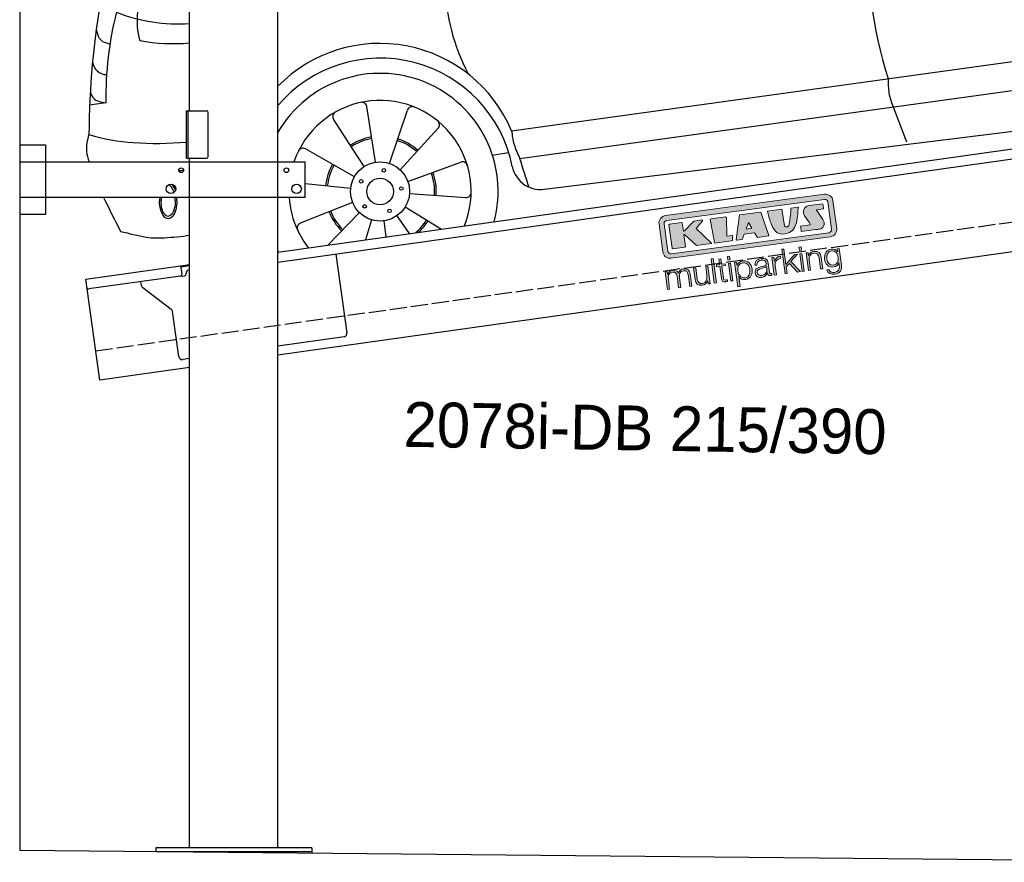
# Model space of a CAD drawing. Extents: x 199 to 6000, y -475 to 5750.
# Tile 1 of 3: x 199 to 3099, y -336 to 2144. Entities that reach past the tile are written whole.
import ezdxf

# ---------------------------------------------------------------- set-up
doc = ezdxf.new("R2010")
doc.units = 0
doc.header["$LTSCALE"] = 10
doc.header["$MEASUREMENT"] = 0
doc.linetypes.add('GEN3', pattern=[6.25, 5, -1.25])
doc.layers.get('0').update_dxf_attribs({"linetype": 'CONTINUOUS'})
for name, color, linetype in [('3', 6, 'GEN3'), ('CAR', 1, 'CONTINUOUS'), ('SICHTBARE_KANTEN_DIN_', 7, 'CONTINUOUS')]:
    doc.layers.add(name, color=color, linetype=linetype)
doc.layers.add('AM_0', color=7, linetype='CONTINUOUS', lineweight=30)
doc.layers.add('Logo', color=7, linetype='CONTINUOUS', lineweight=25)

# ---------------------------------------------------------------- blocks, each defined once
blk = doc.blocks.new('KLAUS')
at = {"layer": 'Logo'}
h = blk.add_hatch(color=8, dxfattribs=at)
h.dxf.hatch_style = 2
edge = h.paths.add_edge_path()
edge.add_spline(control_points=[(3.6, 29.09), (2.88, 29.09), (2.3, 28.51), (2.3, 27.8), (2.3, 27.8), (2.3, 16.11), (2.3, 16.11), (2.3, 15.39), (2.88, 14.81), (3.6, 14.81), (3.6, 14.81), (71.16, 14.81), (71.16, 14.81), (71.88, 14.81), (72.46, 15.39), (72.46, 16.11), (72.46, 16.11), (72.46, 27.8), (72.46, 27.8), (72.46, 28.51), (71.88, 29.09), (71.16, 29.09), (71.16, 29.09), (3.6, 29.09), (3.6, 29.09), (3.6, 29.09), (3.6, 29.09), (3.6, 29.09)], knot_values=[0, 0, 0, 0, 1, 1, 1, 2, 2, 2, 3, 3, 3, 4, 4, 4, 5, 5, 5, 6, 6, 6, 7, 7, 7, 8, 8, 8, 9, 9, 9, 9], degree=3, periodic=0)
edge = h.paths.add_edge_path()
edge.add_spline(control_points=[(3.35, 31.23), (3.35, 31.23), (71.47, 31.23), (71.47, 31.23), (73.26, 31.23), (74.71, 29.77), (74.71, 27.99), (74.71, 27.99), (74.71, 16.17), (74.71, 16.17), (74.71, 14.38), (73.26, 12.93), (71.47, 12.93), (71.47, 12.93), (3.35, 12.93), (3.35, 12.93), (1.56, 12.93), (0.11, 14.38), (0.11, 16.17), (0.11, 16.17), (0.11, 27.99), (0.11, 27.99), (0.11, 29.77), (1.56, 31.23), (3.35, 31.23), (3.35, 31.23), (3.35, 31.23), (3.35, 31.23)], knot_values=[0, 0, 0, 0, 1, 1, 1, 2, 2, 2, 3, 3, 3, 4, 4, 4, 5, 5, 5, 6, 6, 6, 7, 7, 7, 8, 8, 8, 9, 9, 9, 9], degree=3, periodic=0)
h = blk.add_hatch(color=8, dxfattribs=at)
h.dxf.hatch_style = 2
edge = h.paths.add_edge_path()
edge.add_spline(control_points=[(4.5, 27.33), (4.5, 27.33), (9.7, 27.33), (9.7, 27.33), (9.84, 27.33), (9.96, 27.22), (9.96, 27.08), (9.96, 27.08), (9.96, 23.69), (9.96, 23.69), (9.96, 23.69), (9.94, 23.64), (10.04, 23.59), (10.14, 23.53), (10.2, 23.57), (10.2, 23.57), (10.2, 23.57), (10.51, 23.75), (10.51, 23.75), (10.51, 23.75), (14.94, 27.33), (14.94, 27.33), (14.94, 27.33), (18.41, 27.33), (18.41, 27.33), (18.41, 27.33), (18.49, 27.33), (18.56, 27.2), (18.65, 27.04), (18.53, 26.91), (18.53, 26.91), (18.53, 26.91), (15.49, 24.11), (15.49, 24.11), (15.49, 24.11), (21.14, 17.06), (21.14, 17.06), (21.14, 17.06), (21.13, 16.91), (21.13, 16.91), (21.08, 16.84), (20.99, 16.82), (20.99, 16.82), (20.99, 16.82), (14.7, 16.82), (14.7, 16.82), (14.7, 16.82), (10.26, 22.17), (10.26, 22.17), (10.26, 22.17), (10.19, 22.24), (10.08, 22.21), (9.97, 22.18), (9.96, 22.11), (9.96, 22.11), (9.96, 22.11), (9.96, 17.08), (9.96, 17.08), (9.96, 16.94), (9.84, 16.82), (9.7, 16.82), (9.7, 16.82), (4.5, 16.82), (4.5, 16.82), (4.36, 16.82), (4.25, 16.94), (4.25, 17.08), (4.25, 17.08), (4.25, 27.08), (4.25, 27.08), (4.25, 27.22), (4.36, 27.33), (4.5, 27.33), (4.5, 27.33), (4.5, 27.33), (4.5, 27.33)], knot_values=[0, 0, 0, 0, 1, 1, 1, 2, 2, 2, 3, 3, 3, 4, 4, 4, 5, 5, 5, 6, 6, 6, 7, 7, 7, 8, 8, 8, 9, 9, 9, 10, 10, 10, 11, 11, 11, 12, 12, 12, 13, 13, 13, 14, 14, 14, 15, 15, 15, 16, 16, 16, 17, 17, 17, 18, 18, 18, 19, 19, 19, 20, 20, 20, 21, 21, 21, 22, 22, 22, 23, 23, 23, 24, 24, 24, 25, 25, 25, 25], degree=3, periodic=0)
h = blk.add_hatch(color=8, dxfattribs=at)
h.dxf.hatch_style = 2
h.paths.add_polyline_path([(22.42, 17.06), (21.97, 27.15), (22.24, 27.33), (28.55, 27.33), (28.86, 26.97), (28.01, 19.08), (30.26, 19.07), (30.44, 18.95), (30.08, 16.95), (29.49, 16.82), (22.6, 16.82)])
h = blk.add_hatch(color=8, dxfattribs=at)
h.paths.add_polyline_path([(36.52, 21.01), (38.93, 21.01), (37.87, 23.57)])
h.paths.add_polyline_path([(34.52, 27.33), (43.65, 27.33), (45.76, 16.94), (45.57, 16.82), (40.83, 16.82), (39.89, 18.95), (35.42, 18.95), (34.27, 16.82), (31.78, 16.82), (31.66, 17)])
h = blk.add_hatch(color=8, dxfattribs=at)
h.dxf.hatch_style = 2
edge = h.paths.add_edge_path()
edge.add_spline(control_points=[(52.69, 27.32), (52.69, 27.32), (52.88, 20.14), (52.88, 20.14), (53.01, 19.89), (53.2, 19.77), (53.43, 19.71), (53.91, 19.59), (54.43, 19.57), (54.64, 20.03), (55.23, 21.34), (56.27, 25.45), (56.6, 27.33), (56.6, 27.33), (59.77, 27.33), (59.77, 27.33), (58.77, 23.9), (58.56, 16.82), (52.63, 16.76), (48.72, 16.72), (48.01, 19.35), (47.27, 22.24), (46.89, 23.68), (46.54, 27.33), (46.54, 27.33), (46.54, 27.33), (52.69, 27.32), (52.69, 27.32), (52.69, 27.32), (52.69, 27.32), (52.69, 27.32)], knot_values=[0, 0, 0, 0, 1, 1, 1, 2, 2, 2, 3, 3, 3, 4, 4, 4, 5, 5, 5, 6, 6, 6, 7, 7, 7, 8, 8, 8, 9, 9, 9, 10, 10, 10, 10], degree=3, periodic=0)
h = blk.add_hatch(color=8, dxfattribs=at)
h.dxf.hatch_style = 2
edge = h.paths.add_edge_path()
edge.add_spline(control_points=[(64.46, 27.33), (64.46, 27.33), (70.31, 27.33), (70.31, 27.33), (70.31, 26.52), (70.31, 26.02), (70.31, 25.12), (70.31, 25.12), (67.3, 25.12), (67.3, 25.12), (67.24, 25.04), (67.25, 25.11), (67.25, 24.91), (67.25, 24.88), (69.73, 20.38), (69.73, 19.57), (69.73, 16.4), (67.22, 16.81), (65.9, 16.82), (65.9, 16.82), (59.59, 16.82), (59.59, 16.82), (59.59, 17.76), (59.59, 18.23), (59.59, 19.14), (59.59, 19.14), (63.75, 19.14), (63.75, 19.14), (63.82, 19.22), (63.81, 19.11), (63.81, 19.31), (63.81, 20.32), (61.58, 23.06), (61.58, 24.63), (61.58, 26.33), (62.83, 27.34), (64.46, 27.33), (64.46, 27.33), (64.46, 27.33), (64.46, 27.33)], knot_values=[0, 0, 0, 0, 1, 1, 1, 2, 2, 2, 3, 3, 3, 4, 4, 4, 5, 5, 5, 6, 6, 6, 7, 7, 7, 8, 8, 8, 9, 9, 9, 10, 10, 10, 11, 11, 11, 12, 12, 12, 13, 13, 13, 13], degree=3, periodic=0)
h = blk.add_hatch(color=30, dxfattribs=at)
h.dxf.hatch_style = 2
h.paths.add_polyline_path([(20.07, 0), (20.99, 0), (20.99, 10.45), (20.07, 10.45)])
h = blk.add_hatch(color=30, dxfattribs=at)
h.dxf.hatch_style = 2
edge = h.paths.add_edge_path()
edge.add_spline(control_points=[(24.22, 9.82), (24.22, 9.82), (23.3, 9.82), (23.3, 9.82), (23.3, 9.82), (23.3, 7.55), (23.3, 7.55), (23.3, 7.55), (21.98, 7.55), (21.98, 7.55), (21.98, 7.55), (21.98, 6.78), (21.98, 6.78), (21.98, 6.78), (23.3, 6.78), (23.3, 6.78), (23.3, 6.78), (23.3, 1.61), (23.3, 1.61), (23.28, 0.32), (23.71, -0.09), (24.94, -0.09), (25.22, -0.09), (25.48, -0.06), (25.76, -0.06), (25.76, -0.06), (25.76, 0.73), (25.76, 0.73), (25.5, 0.7), (25.23, 0.69), (24.97, 0.69), (24.31, 0.73), (24.22, 1.08), (24.22, 1.68), (24.22, 1.68), (24.22, 6.78), (24.22, 6.78), (24.22, 6.78), (25.76, 6.78), (25.76, 6.78), (25.76, 6.78), (25.76, 7.55), (25.76, 7.55), (25.76, 7.55), (24.22, 7.55), (24.22, 7.55), (24.22, 7.55), (24.22, 9.82), (24.22, 9.82), (24.22, 9.82), (24.22, 9.82), (24.22, 9.82)], knot_values=[0, 0, 0, 0, 1, 1, 1, 2, 2, 2, 3, 3, 3, 4, 4, 4, 5, 5, 5, 6, 6, 6, 7, 7, 7, 8, 8, 8, 9, 9, 9, 10, 10, 10, 11, 11, 11, 12, 12, 12, 13, 13, 13, 14, 14, 14, 15, 15, 15, 16, 16, 16, 17, 17, 17, 17], degree=3, periodic=0)
h = blk.add_hatch(color=30, dxfattribs=at)
h.paths.add_polyline_path([(27.1, 0), (28.03, 0), (28.03, 7.55), (27.1, 7.55)])
h.paths.add_polyline_path([(27.1, 8.98), (28.03, 8.98), (28.03, 10.45), (27.1, 10.45)])
h = blk.add_hatch(color=30, dxfattribs=at)
h.dxf.hatch_style = 2
h.paths.add_polyline_path([(50.4, 0), (51.32, 0), (51.32, 2.87), (52.82, 4.11), (55.8, 0), (56.96, 0), (53.52, 4.76), (56.74, 7.55), (55.51, 7.55), (51.32, 3.89), (51.32, 10.45), (50.4, 10.45)])
h = blk.add_hatch(color=30, dxfattribs=at)
h.paths.add_polyline_path([(57.74, 0), (58.66, 0), (58.66, 7.55), (57.74, 7.55)])
h.paths.add_polyline_path([(57.74, 8.98), (58.66, 8.98), (58.66, 10.45), (57.74, 10.45)])
h = blk.add_hatch(color=30, dxfattribs=at)
h.dxf.hatch_style = 2
edge = h.paths.add_edge_path()
edge.add_spline(control_points=[(0, 0), (0, 0), (0.92, 0), (0.92, 0), (0.92, 0), (0.92, 4.22), (0.92, 4.22), (0.94, 5.8), (1.58, 7), (3.18, 7), (4.35, 7), (4.77, 6.15), (4.76, 5.12), (4.76, 5.12), (4.76, 0), (4.76, 0), (4.76, 0), (5.68, 0), (5.68, 0), (5.68, 0), (5.68, 4.27), (5.68, 4.27), (5.68, 5.68), (6.14, 7), (7.73, 7), (9.05, 7), (9.52, 6.32), (9.52, 5.08), (9.52, 5.08), (9.52, 0), (9.52, 0), (9.52, 0), (10.44, 0), (10.44, 0), (10.44, 0), (10.44, 5.12), (10.44, 5.12), (10.44, 6.91), (9.59, 7.77), (7.94, 7.77), (6.94, 7.77), (5.99, 7.29), (5.54, 6.3), (5.26, 7.29), (4.36, 7.77), (3.37, 7.77), (2.17, 7.77), (1.38, 7.19), (0.89, 6.28), (0.89, 6.28), (0.85, 6.28), (0.85, 6.28), (0.85, 6.28), (0.85, 7.55), (0.85, 7.55), (0.85, 7.55), (0, 7.55), (0, 7.55), (0, 7.55), (0, 0), (0, 0), (0, 0), (0, 0), (0, 0)], knot_values=[0, 0, 0, 0, 1, 1, 1, 2, 2, 2, 3, 3, 3, 4, 4, 4, 5, 5, 5, 6, 6, 6, 7, 7, 7, 8, 8, 8, 9, 9, 9, 10, 10, 10, 11, 11, 11, 12, 12, 12, 13, 13, 13, 14, 14, 14, 15, 15, 15, 16, 16, 16, 17, 17, 17, 18, 18, 18, 19, 19, 19, 20, 20, 20, 21, 21, 21, 21], degree=3, periodic=0)
h = blk.add_hatch(color=30, dxfattribs=at)
h.dxf.hatch_style = 2
edge = h.paths.add_edge_path()
edge.add_spline(control_points=[(18.31, 7.55), (18.31, 7.55), (17.39, 7.55), (17.39, 7.55), (17.39, 7.55), (17.39, 3.59), (17.39, 3.59), (17.39, 2.05), (16.7, 0.56), (15.12, 0.56), (13.66, 0.56), (13.15, 1.27), (13.1, 2.64), (13.1, 2.64), (13.1, 7.55), (13.1, 7.55), (13.1, 7.55), (12.18, 7.55), (12.18, 7.55), (12.18, 7.55), (12.18, 2.65), (12.18, 2.65), (12.18, 0.89), (12.93, -0.22), (14.83, -0.22), (15.96, -0.22), (16.95, 0.35), (17.44, 1.36), (17.44, 1.36), (17.47, 1.36), (17.47, 1.36), (17.47, 1.36), (17.47, 0), (17.47, 0), (17.47, 0), (18.31, 0), (18.31, 0), (18.31, 0), (18.31, 7.55), (18.31, 7.55), (18.31, 7.55), (18.31, 7.55), (18.31, 7.55)], knot_values=[0, 0, 0, 0, 1, 1, 1, 2, 2, 2, 3, 3, 3, 4, 4, 4, 5, 5, 5, 6, 6, 6, 7, 7, 7, 8, 8, 8, 9, 9, 9, 10, 10, 10, 11, 11, 11, 12, 12, 12, 13, 13, 13, 14, 14, 14, 14], degree=3, periodic=0)
h = blk.add_hatch(color=30, dxfattribs=at)
edge = h.paths.add_edge_path()
edge.add_spline(control_points=[(35.84, 3.78), (35.84, 2.21), (35.12, 0.56), (33.37, 0.56), (31.4, 0.56), (30.72, 2.21), (30.72, 3.78), (30.72, 5.49), (31.33, 7), (33.37, 7), (35.12, 7), (35.84, 5.34), (35.84, 3.78), (35.84, 3.78), (35.84, 3.78), (35.84, 3.78)], knot_values=[0, 0, 0, 0, 1, 1, 1, 2, 2, 2, 3, 3, 3, 4, 4, 4, 5, 5, 5, 5], degree=3, periodic=0)
edge = h.paths.add_edge_path()
edge.add_spline(control_points=[(29.79, -2.8), (29.79, -2.8), (30.72, -2.8), (30.72, -2.8), (30.72, -2.8), (30.72, 1.43), (30.72, 1.43), (30.72, 1.43), (30.74, 1.43), (30.74, 1.43), (31.14, 0.35), (32.24, -0.22), (33.37, -0.22), (35.66, -0.22), (36.76, 1.64), (36.76, 3.78), (36.76, 5.91), (35.66, 7.77), (33.37, 7.77), (32.15, 7.77), (31.1, 7.14), (30.67, 6.12), (30.67, 6.12), (30.64, 6.12), (30.64, 6.12), (30.64, 6.12), (30.64, 7.55), (30.64, 7.55), (30.64, 7.55), (29.79, 7.55), (29.79, 7.55), (29.79, 7.55), (29.79, -2.8), (29.79, -2.8), (29.79, -2.8), (29.79, -2.8), (29.79, -2.8)], knot_values=[0, 0, 0, 0, 1, 1, 1, 2, 2, 2, 3, 3, 3, 4, 4, 4, 5, 5, 5, 6, 6, 6, 7, 7, 7, 8, 8, 8, 9, 9, 9, 10, 10, 10, 11, 11, 11, 12, 12, 12, 12], degree=3, periodic=0)
h = blk.add_hatch(color=30, dxfattribs=at)
edge = h.paths.add_edge_path()
edge.add_spline(control_points=[(43.03, 2.93), (43.04, 1.45), (41.8, 0.56), (40.39, 0.56), (39.53, 0.56), (38.71, 1.13), (38.71, 2.05), (38.71, 3.53), (40.66, 3.51), (42.22, 3.79), (42.47, 3.84), (42.88, 3.91), (43, 4.13), (43, 4.13), (43.03, 4.13), (43.03, 4.13), (43.03, 4.13), (43.03, 2.93), (43.03, 2.93), (43.03, 2.93), (43.03, 2.93), (43.03, 2.93)], knot_values=[0, 0, 0, 0, 1, 1, 1, 2, 2, 2, 3, 3, 3, 4, 4, 4, 5, 5, 5, 6, 6, 6, 7, 7, 7, 7], degree=3, periodic=0)
edge = h.paths.add_edge_path()
edge.add_spline(control_points=[(39.03, 5.24), (39.06, 6.47), (39.91, 7), (41.05, 7), (42.14, 7), (43.03, 6.69), (43.03, 5.45), (43.03, 4.61), (42.6, 4.51), (41.84, 4.42), (39.85, 4.19), (37.79, 4.11), (37.79, 1.99), (37.79, 0.47), (38.93, -0.22), (40.32, -0.22), (41.77, -0.22), (42.43, 0.34), (43.07, 1.32), (43.07, 1.32), (43.1, 1.32), (43.1, 1.32), (43.1, 0.53), (43.25, 0), (44.19, 0), (44.43, 0), (44.58, 0.01), (44.79, 0.06), (44.79, 0.06), (44.79, 0.83), (44.79, 0.83), (44.71, 0.81), (44.6, 0.78), (44.49, 0.78), (44.13, 0.78), (43.95, 0.98), (43.95, 1.33), (43.95, 1.33), (43.95, 5.34), (43.95, 5.34), (43.95, 7.36), (42.5, 7.77), (41.17, 7.77), (39.44, 7.77), (38.2, 7.01), (38.11, 5.24), (38.11, 5.24), (39.03, 5.24), (39.03, 5.24), (39.03, 5.24), (39.03, 5.24), (39.03, 5.24)], knot_values=[0, 0, 0, 0, 1, 1, 1, 2, 2, 2, 3, 3, 3, 4, 4, 4, 5, 5, 5, 6, 6, 6, 7, 7, 7, 8, 8, 8, 9, 9, 9, 10, 10, 10, 11, 11, 11, 12, 12, 12, 13, 13, 13, 14, 14, 14, 15, 15, 15, 16, 16, 16, 17, 17, 17, 17], degree=3, periodic=0)
h = blk.add_hatch(color=30, dxfattribs=at)
h.dxf.hatch_style = 2
edge = h.paths.add_edge_path()
edge.add_spline(control_points=[(45.79, 0), (45.79, 0), (46.71, 0), (46.71, 0), (46.71, 0), (46.71, 4.03), (46.71, 4.03), (46.71, 5.59), (47.85, 6.82), (49.52, 6.73), (49.52, 6.73), (49.52, 7.66), (49.52, 7.66), (48.16, 7.72), (47.14, 7), (46.67, 5.78), (46.67, 5.78), (46.64, 5.78), (46.64, 5.78), (46.64, 5.78), (46.64, 7.55), (46.64, 7.55), (46.64, 7.55), (45.79, 7.55), (45.79, 7.55), (45.79, 7.55), (45.79, 0), (45.79, 0), (45.79, 0), (45.79, 0), (45.79, 0)], knot_values=[0, 0, 0, 0, 1, 1, 1, 2, 2, 2, 3, 3, 3, 4, 4, 4, 5, 5, 5, 6, 6, 6, 7, 7, 7, 8, 8, 8, 9, 9, 9, 10, 10, 10, 10], degree=3, periodic=0)
h = blk.add_hatch(color=30, dxfattribs=at)
h.dxf.hatch_style = 2
edge = h.paths.add_edge_path()
edge.add_spline(control_points=[(60.41, 0), (60.41, 0), (61.33, 0), (61.33, 0), (61.33, 0), (61.33, 4.41), (61.33, 4.41), (61.36, 5.89), (62.24, 7), (63.7, 7), (65.2, 7), (65.62, 6.02), (65.62, 4.71), (65.62, 4.71), (65.62, 0), (65.62, 0), (65.62, 0), (66.54, 0), (66.54, 0), (66.54, 0), (66.54, 4.86), (66.54, 4.86), (66.54, 6.66), (65.9, 7.77), (63.78, 7.77), (62.71, 7.77), (61.7, 7.16), (61.36, 6.25), (61.36, 6.25), (61.33, 6.25), (61.33, 6.25), (61.33, 6.25), (61.33, 7.55), (61.33, 7.55), (61.33, 7.55), (60.41, 7.55), (60.41, 7.55), (60.41, 7.55), (60.41, 0), (60.41, 0), (60.41, 0), (60.41, 0), (60.41, 0)], knot_values=[0, 0, 0, 0, 1, 1, 1, 2, 2, 2, 3, 3, 3, 4, 4, 4, 5, 5, 5, 6, 6, 6, 7, 7, 7, 8, 8, 8, 9, 9, 9, 10, 10, 10, 11, 11, 11, 12, 12, 12, 13, 13, 13, 14, 14, 14, 14], degree=3, periodic=0)
h = blk.add_hatch(color=30, dxfattribs=at)
edge = h.paths.add_edge_path()
edge.add_spline(control_points=[(71.32, 0.86), (69.62, 0.86), (68.83, 2.34), (68.83, 3.86), (68.83, 5.43), (69.56, 7), (71.32, 7), (73.06, 7), (73.75, 5.34), (73.75, 3.86), (73.75, 2.33), (72.91, 0.86), (71.32, 0.86), (71.32, 0.86), (71.32, 0.86), (71.32, 0.86)], knot_values=[0, 0, 0, 0, 1, 1, 1, 2, 2, 2, 3, 3, 3, 4, 4, 4, 5, 5, 5, 5], degree=3, periodic=0)
edge = h.paths.add_edge_path()
edge.add_spline(control_points=[(74.67, 7.55), (74.67, 7.55), (73.75, 7.55), (73.75, 7.55), (73.75, 7.55), (73.75, 6.25), (73.75, 6.25), (73.75, 6.25), (73.72, 6.25), (73.72, 6.25), (73.35, 7.09), (72.41, 7.77), (71.32, 7.77), (69.13, 7.77), (67.9, 6.05), (67.9, 3.97), (67.9, 1.82), (68.9, 0.09), (71.32, 0.09), (72.4, 0.09), (73.29, 0.72), (73.72, 1.64), (73.72, 1.64), (73.75, 1.64), (73.75, 1.64), (73.75, 1.64), (73.75, 0.61), (73.75, 0.61), (73.75, -1.23), (73.01, -2.24), (71.32, -2.24), (70.29, -2.24), (69.31, -1.85), (69.1, -0.73), (69.1, -0.73), (68.18, -0.73), (68.18, -0.73), (68.31, -2.34), (69.81, -3.02), (71.32, -3.02), (73.79, -3.02), (74.65, -1.64), (74.67, 0.61), (74.67, 0.61), (74.67, 7.55), (74.67, 7.55), (74.67, 7.55), (74.67, 7.55), (74.67, 7.55)], knot_values=[0, 0, 0, 0, 1, 1, 1, 2, 2, 2, 3, 3, 3, 4, 4, 4, 5, 5, 5, 6, 6, 6, 7, 7, 7, 8, 8, 8, 9, 9, 9, 10, 10, 10, 11, 11, 11, 12, 12, 12, 13, 13, 13, 14, 14, 14, 15, 15, 15, 16, 16, 16, 16], degree=3, periodic=0)
at = {"layer": 'Logo', "lineweight": 0}
for points in [[(22.42, 17.06), (21.97, 27.15), (22.24, 27.33), (28.55, 27.33), (28.86, 26.97), (28.01, 19.08), (30.26, 19.07), (30.44, 18.95), (30.08, 16.95), (29.49, 16.82), (22.6, 16.82), (22.42, 17.06), (22.42, 17.06)], [(34.52, 27.33), (43.65, 27.33), (45.76, 16.94), (45.57, 16.82), (40.83, 16.82), (39.89, 18.95), (35.42, 18.95), (34.27, 16.82), (31.78, 16.82), (31.66, 17), (34.52, 27.33), (34.52, 27.33)], [(36.52, 21.01), (38.93, 21.01), (37.87, 23.57), (36.52, 21.01), (36.52, 21.01)], [(20.07, 0), (20.99, 0), (20.99, 10.45), (20.07, 10.45), (20.07, 0), (20.07, 0)], [(27.1, 8.98), (28.03, 8.98), (28.03, 10.45), (27.1, 10.45), (27.1, 8.98), (27.1, 8.98)], [(50.4, 0), (51.32, 0), (51.32, 2.87), (52.82, 4.11), (55.8, 0), (56.96, 0), (53.52, 4.76), (56.74, 7.55), (55.51, 7.55), (51.32, 3.89), (51.32, 10.45), (50.4, 10.45), (50.4, 0), (50.4, 0)], [(57.74, 8.98), (58.66, 8.98), (58.66, 10.45), (57.74, 10.45), (57.74, 8.98), (57.74, 8.98)], [(27.1, 0), (28.03, 0), (28.03, 7.55), (27.1, 7.55), (27.1, 0), (27.1, 0)], [(57.74, 0), (58.66, 0), (58.66, 7.55), (57.74, 7.55), (57.74, 0), (57.74, 0)]]:
    blk.add_lwpolyline(points, dxfattribs=at)
for points, knots in [([(3.35, 31.23), (3.35, 31.23), (71.47, 31.23), (71.47, 31.23), (73.26, 31.23), (74.71, 29.77), (74.71, 27.99), (74.71, 27.99), (74.71, 16.17), (74.71, 16.17), (74.71, 14.38), (73.26, 12.93), (71.47, 12.93), (71.47, 12.93), (3.35, 12.93), (3.35, 12.93), (1.56, 12.93), (0.11, 14.38), (0.11, 16.17), (0.11, 16.17), (0.11, 27.99), (0.11, 27.99), (0.11, 29.77), (1.56, 31.23), (3.35, 31.23), (3.35, 31.23), (3.35, 31.23), (3.35, 31.23)], [0, 0, 0, 0, 1, 1, 1, 2, 2, 2, 3, 3, 3, 4, 4, 4, 5, 5, 5, 6, 6, 6, 7, 7, 7, 8, 8, 8, 9, 9, 9, 9]), ([(3.6, 29.09), (2.88, 29.09), (2.3, 28.51), (2.3, 27.8), (2.3, 27.8), (2.3, 16.11), (2.3, 16.11), (2.3, 15.39), (2.88, 14.81), (3.6, 14.81), (3.6, 14.81), (71.16, 14.81), (71.16, 14.81), (71.88, 14.81), (72.46, 15.39), (72.46, 16.11), (72.46, 16.11), (72.46, 27.8), (72.46, 27.8), (72.46, 28.51), (71.88, 29.09), (71.16, 29.09), (71.16, 29.09), (3.6, 29.09), (3.6, 29.09), (3.6, 29.09), (3.6, 29.09), (3.6, 29.09)], [0, 0, 0, 0, 1, 1, 1, 2, 2, 2, 3, 3, 3, 4, 4, 4, 5, 5, 5, 6, 6, 6, 7, 7, 7, 8, 8, 8, 9, 9, 9, 9]), ([(4.5, 27.33), (4.5, 27.33), (9.7, 27.33), (9.7, 27.33), (9.84, 27.33), (9.96, 27.22), (9.96, 27.08), (9.96, 27.08), (9.96, 23.69), (9.96, 23.69), (9.96, 23.69), (9.94, 23.64), (10.04, 23.59), (10.14, 23.53), (10.2, 23.57), (10.2, 23.57), (10.2, 23.57), (10.51, 23.75), (10.51, 23.75), (10.51, 23.75), (14.94, 27.33), (14.94, 27.33), (14.94, 27.33), (18.41, 27.33), (18.41, 27.33), (18.41, 27.33), (18.49, 27.33), (18.56, 27.2), (18.65, 27.04), (18.53, 26.91), (18.53, 26.91), (18.53, 26.91), (15.49, 24.11), (15.49, 24.11), (15.49, 24.11), (21.14, 17.06), (21.14, 17.06), (21.14, 17.06), (21.13, 16.91), (21.13, 16.91), (21.08, 16.84), (20.99, 16.82), (20.99, 16.82), (20.99, 16.82), (14.7, 16.82), (14.7, 16.82), (14.7, 16.82), (10.26, 22.17), (10.26, 22.17), (10.26, 22.17), (10.19, 22.24), (10.08, 22.21), (9.97, 22.18), (9.96, 22.11), (9.96, 22.11), (9.96, 22.11), (9.96, 17.08), (9.96, 17.08), (9.96, 16.94), (9.84, 16.82), (9.7, 16.82), (9.7, 16.82), (4.5, 16.82), (4.5, 16.82), (4.36, 16.82), (4.25, 16.94), (4.25, 17.08), (4.25, 17.08), (4.25, 27.08), (4.25, 27.08), (4.25, 27.22), (4.36, 27.33), (4.5, 27.33), (4.5, 27.33), (4.5, 27.33), (4.5, 27.33)], [0, 0, 0, 0, 1, 1, 1, 2, 2, 2, 3, 3, 3, 4, 4, 4, 5, 5, 5, 6, 6, 6, 7, 7, 7, 8, 8, 8, 9, 9, 9, 10, 10, 10, 11, 11, 11, 12, 12, 12, 13, 13, 13, 14, 14, 14, 15, 15, 15, 16, 16, 16, 17, 17, 17, 18, 18, 18, 19, 19, 19, 20, 20, 20, 21, 21, 21, 22, 22, 22, 23, 23, 23, 24, 24, 24, 25, 25, 25, 25]), ([(52.69, 27.32), (52.69, 27.32), (52.88, 20.14), (52.88, 20.14), (53.01, 19.89), (53.2, 19.77), (53.43, 19.71), (53.91, 19.59), (54.43, 19.57), (54.64, 20.03), (55.23, 21.34), (56.27, 25.45), (56.6, 27.33), (56.6, 27.33), (59.77, 27.33), (59.77, 27.33), (58.77, 23.9), (58.56, 16.82), (52.63, 16.76), (48.72, 16.72), (48.01, 19.35), (47.27, 22.24), (46.89, 23.68), (46.54, 27.33), (46.54, 27.33), (46.54, 27.33), (52.69, 27.32), (52.69, 27.32), (52.69, 27.32), (52.69, 27.32), (52.69, 27.32)], [0, 0, 0, 0, 1, 1, 1, 2, 2, 2, 3, 3, 3, 4, 4, 4, 5, 5, 5, 6, 6, 6, 7, 7, 7, 8, 8, 8, 9, 9, 9, 10, 10, 10, 10]), ([(64.46, 27.33), (64.46, 27.33), (70.31, 27.33), (70.31, 27.33), (70.31, 26.52), (70.31, 26.02), (70.31, 25.12), (70.31, 25.12), (67.3, 25.12), (67.3, 25.12), (67.24, 25.04), (67.25, 25.11), (67.25, 24.91), (67.25, 24.88), (69.73, 20.38), (69.73, 19.57), (69.73, 16.4), (67.22, 16.81), (65.9, 16.82), (65.9, 16.82), (59.59, 16.82), (59.59, 16.82), (59.59, 17.76), (59.59, 18.23), (59.59, 19.14), (59.59, 19.14), (63.75, 19.14), (63.75, 19.14), (63.82, 19.22), (63.81, 19.11), (63.81, 19.31), (63.81, 20.32), (61.58, 23.06), (61.58, 24.63), (61.58, 26.33), (62.83, 27.34), (64.46, 27.33), (64.46, 27.33), (64.46, 27.33), (64.46, 27.33)], [0, 0, 0, 0, 1, 1, 1, 2, 2, 2, 3, 3, 3, 4, 4, 4, 5, 5, 5, 6, 6, 6, 7, 7, 7, 8, 8, 8, 9, 9, 9, 10, 10, 10, 11, 11, 11, 12, 12, 12, 13, 13, 13, 13]), ([(24.22, 9.82), (24.22, 9.82), (23.3, 9.82), (23.3, 9.82), (23.3, 9.82), (23.3, 7.55), (23.3, 7.55), (23.3, 7.55), (21.98, 7.55), (21.98, 7.55), (21.98, 7.55), (21.98, 6.78), (21.98, 6.78), (21.98, 6.78), (23.3, 6.78), (23.3, 6.78), (23.3, 6.78), (23.3, 1.61), (23.3, 1.61), (23.28, 0.32), (23.71, -0.09), (24.94, -0.09), (25.22, -0.09), (25.48, -0.06), (25.76, -0.06), (25.76, -0.06), (25.76, 0.73), (25.76, 0.73), (25.5, 0.7), (25.23, 0.69), (24.97, 0.69), (24.31, 0.73), (24.22, 1.08), (24.22, 1.68), (24.22, 1.68), (24.22, 6.78), (24.22, 6.78), (24.22, 6.78), (25.76, 6.78), (25.76, 6.78), (25.76, 6.78), (25.76, 7.55), (25.76, 7.55), (25.76, 7.55), (24.22, 7.55), (24.22, 7.55), (24.22, 7.55), (24.22, 9.82), (24.22, 9.82), (24.22, 9.82), (24.22, 9.82), (24.22, 9.82)], [0, 0, 0, 0, 1, 1, 1, 2, 2, 2, 3, 3, 3, 4, 4, 4, 5, 5, 5, 6, 6, 6, 7, 7, 7, 8, 8, 8, 9, 9, 9, 10, 10, 10, 11, 11, 11, 12, 12, 12, 13, 13, 13, 14, 14, 14, 15, 15, 15, 16, 16, 16, 17, 17, 17, 17]), ([(0, 0), (0, 0), (0.92, 0), (0.92, 0), (0.92, 0), (0.92, 4.22), (0.92, 4.22), (0.94, 5.8), (1.58, 7), (3.18, 7), (4.35, 7), (4.77, 6.15), (4.76, 5.12), (4.76, 5.12), (4.76, 0), (4.76, 0), (4.76, 0), (5.68, 0), (5.68, 0), (5.68, 0), (5.68, 4.27), (5.68, 4.27), (5.68, 5.68), (6.14, 7), (7.73, 7), (9.05, 7), (9.52, 6.32), (9.52, 5.08), (9.52, 5.08), (9.52, 0), (9.52, 0), (9.52, 0), (10.44, 0), (10.44, 0), (10.44, 0), (10.44, 5.12), (10.44, 5.12), (10.44, 6.91), (9.59, 7.77), (7.94, 7.77), (6.94, 7.77), (5.99, 7.29), (5.54, 6.3), (5.26, 7.29), (4.36, 7.77), (3.37, 7.77), (2.17, 7.77), (1.38, 7.19), (0.89, 6.28), (0.89, 6.28), (0.85, 6.28), (0.85, 6.28), (0.85, 6.28), (0.85, 7.55), (0.85, 7.55), (0.85, 7.55), (0, 7.55), (0, 7.55), (0, 7.55), (0, 0), (0, 0), (0, 0), (0, 0), (0, 0)], [0, 0, 0, 0, 1, 1, 1, 2, 2, 2, 3, 3, 3, 4, 4, 4, 5, 5, 5, 6, 6, 6, 7, 7, 7, 8, 8, 8, 9, 9, 9, 10, 10, 10, 11, 11, 11, 12, 12, 12, 13, 13, 13, 14, 14, 14, 15, 15, 15, 16, 16, 16, 17, 17, 17, 18, 18, 18, 19, 19, 19, 20, 20, 20, 21, 21, 21, 21]), ([(18.31, 7.55), (18.31, 7.55), (17.39, 7.55), (17.39, 7.55), (17.39, 7.55), (17.39, 3.59), (17.39, 3.59), (17.39, 2.05), (16.7, 0.56), (15.12, 0.56), (13.66, 0.56), (13.15, 1.27), (13.1, 2.64), (13.1, 2.64), (13.1, 7.55), (13.1, 7.55), (13.1, 7.55), (12.18, 7.55), (12.18, 7.55), (12.18, 7.55), (12.18, 2.65), (12.18, 2.65), (12.18, 0.89), (12.93, -0.22), (14.83, -0.22), (15.96, -0.22), (16.95, 0.35), (17.44, 1.36), (17.44, 1.36), (17.47, 1.36), (17.47, 1.36), (17.47, 1.36), (17.47, 0), (17.47, 0), (17.47, 0), (18.31, 0), (18.31, 0), (18.31, 0), (18.31, 7.55), (18.31, 7.55), (18.31, 7.55), (18.31, 7.55), (18.31, 7.55)], [0, 0, 0, 0, 1, 1, 1, 2, 2, 2, 3, 3, 3, 4, 4, 4, 5, 5, 5, 6, 6, 6, 7, 7, 7, 8, 8, 8, 9, 9, 9, 10, 10, 10, 11, 11, 11, 12, 12, 12, 13, 13, 13, 14, 14, 14, 14]), ([(29.79, -2.8), (29.79, -2.8), (30.72, -2.8), (30.72, -2.8), (30.72, -2.8), (30.72, 1.43), (30.72, 1.43), (30.72, 1.43), (30.74, 1.43), (30.74, 1.43), (31.14, 0.35), (32.24, -0.22), (33.37, -0.22), (35.66, -0.22), (36.76, 1.64), (36.76, 3.78), (36.76, 5.91), (35.66, 7.77), (33.37, 7.77), (32.15, 7.77), (31.1, 7.14), (30.67, 6.12), (30.67, 6.12), (30.64, 6.12), (30.64, 6.12), (30.64, 6.12), (30.64, 7.55), (30.64, 7.55), (30.64, 7.55), (29.79, 7.55), (29.79, 7.55), (29.79, 7.55), (29.79, -2.8), (29.79, -2.8), (29.79, -2.8), (29.79, -2.8), (29.79, -2.8)], [0, 0, 0, 0, 1, 1, 1, 2, 2, 2, 3, 3, 3, 4, 4, 4, 5, 5, 5, 6, 6, 6, 7, 7, 7, 8, 8, 8, 9, 9, 9, 10, 10, 10, 11, 11, 11, 12, 12, 12, 12]), ([(35.84, 3.78), (35.84, 2.21), (35.12, 0.56), (33.37, 0.56), (31.4, 0.56), (30.72, 2.21), (30.72, 3.78), (30.72, 5.49), (31.33, 7), (33.37, 7), (35.12, 7), (35.84, 5.34), (35.84, 3.78), (35.84, 3.78), (35.84, 3.78), (35.84, 3.78)], [0, 0, 0, 0, 1, 1, 1, 2, 2, 2, 3, 3, 3, 4, 4, 4, 5, 5, 5, 5]), ([(39.03, 5.24), (39.06, 6.47), (39.91, 7), (41.05, 7), (42.14, 7), (43.03, 6.69), (43.03, 5.45), (43.03, 4.61), (42.6, 4.51), (41.84, 4.42), (39.85, 4.19), (37.79, 4.11), (37.79, 1.99), (37.79, 0.47), (38.93, -0.22), (40.32, -0.22), (41.77, -0.22), (42.43, 0.34), (43.07, 1.32), (43.07, 1.32), (43.1, 1.32), (43.1, 1.32), (43.1, 0.53), (43.25, 0), (44.19, 0), (44.43, 0), (44.58, 0.01), (44.79, 0.06), (44.79, 0.06), (44.79, 0.83), (44.79, 0.83), (44.71, 0.81), (44.6, 0.78), (44.49, 0.78), (44.13, 0.78), (43.95, 0.98), (43.95, 1.33), (43.95, 1.33), (43.95, 5.34), (43.95, 5.34), (43.95, 7.36), (42.5, 7.77), (41.17, 7.77), (39.44, 7.77), (38.2, 7.01), (38.11, 5.24), (38.11, 5.24), (39.03, 5.24), (39.03, 5.24), (39.03, 5.24), (39.03, 5.24), (39.03, 5.24)], [0, 0, 0, 0, 1, 1, 1, 2, 2, 2, 3, 3, 3, 4, 4, 4, 5, 5, 5, 6, 6, 6, 7, 7, 7, 8, 8, 8, 9, 9, 9, 10, 10, 10, 11, 11, 11, 12, 12, 12, 13, 13, 13, 14, 14, 14, 15, 15, 15, 16, 16, 16, 17, 17, 17, 17]), ([(45.79, 0), (45.79, 0), (46.71, 0), (46.71, 0), (46.71, 0), (46.71, 4.03), (46.71, 4.03), (46.71, 5.59), (47.85, 6.82), (49.52, 6.73), (49.52, 6.73), (49.52, 7.66), (49.52, 7.66), (48.16, 7.72), (47.14, 7), (46.67, 5.78), (46.67, 5.78), (46.64, 5.78), (46.64, 5.78), (46.64, 5.78), (46.64, 7.55), (46.64, 7.55), (46.64, 7.55), (45.79, 7.55), (45.79, 7.55), (45.79, 7.55), (45.79, 0), (45.79, 0), (45.79, 0), (45.79, 0), (45.79, 0)], [0, 0, 0, 0, 1, 1, 1, 2, 2, 2, 3, 3, 3, 4, 4, 4, 5, 5, 5, 6, 6, 6, 7, 7, 7, 8, 8, 8, 9, 9, 9, 10, 10, 10, 10]), ([(60.41, 0), (60.41, 0), (61.33, 0), (61.33, 0), (61.33, 0), (61.33, 4.41), (61.33, 4.41), (61.36, 5.89), (62.24, 7), (63.7, 7), (65.2, 7), (65.62, 6.02), (65.62, 4.71), (65.62, 4.71), (65.62, 0), (65.62, 0), (65.62, 0), (66.54, 0), (66.54, 0), (66.54, 0), (66.54, 4.86), (66.54, 4.86), (66.54, 6.66), (65.9, 7.77), (63.78, 7.77), (62.71, 7.77), (61.7, 7.16), (61.36, 6.25), (61.36, 6.25), (61.33, 6.25), (61.33, 6.25), (61.33, 6.25), (61.33, 7.55), (61.33, 7.55), (61.33, 7.55), (60.41, 7.55), (60.41, 7.55), (60.41, 7.55), (60.41, 0), (60.41, 0), (60.41, 0), (60.41, 0), (60.41, 0)], [0, 0, 0, 0, 1, 1, 1, 2, 2, 2, 3, 3, 3, 4, 4, 4, 5, 5, 5, 6, 6, 6, 7, 7, 7, 8, 8, 8, 9, 9, 9, 10, 10, 10, 11, 11, 11, 12, 12, 12, 13, 13, 13, 14, 14, 14, 14]), ([(74.67, 7.55), (74.67, 7.55), (73.75, 7.55), (73.75, 7.55), (73.75, 7.55), (73.75, 6.25), (73.75, 6.25), (73.75, 6.25), (73.72, 6.25), (73.72, 6.25), (73.35, 7.09), (72.41, 7.77), (71.32, 7.77), (69.13, 7.77), (67.9, 6.05), (67.9, 3.97), (67.9, 1.82), (68.9, 0.09), (71.32, 0.09), (72.4, 0.09), (73.29, 0.72), (73.72, 1.64), (73.72, 1.64), (73.75, 1.64), (73.75, 1.64), (73.75, 1.64), (73.75, 0.61), (73.75, 0.61), (73.75, -1.23), (73.01, -2.24), (71.32, -2.24), (70.29, -2.24), (69.31, -1.85), (69.1, -0.73), (69.1, -0.73), (68.18, -0.73), (68.18, -0.73), (68.31, -2.34), (69.81, -3.02), (71.32, -3.02), (73.79, -3.02), (74.65, -1.64), (74.67, 0.61), (74.67, 0.61), (74.67, 7.55), (74.67, 7.55), (74.67, 7.55), (74.67, 7.55), (74.67, 7.55)], [0, 0, 0, 0, 1, 1, 1, 2, 2, 2, 3, 3, 3, 4, 4, 4, 5, 5, 5, 6, 6, 6, 7, 7, 7, 8, 8, 8, 9, 9, 9, 10, 10, 10, 11, 11, 11, 12, 12, 12, 13, 13, 13, 14, 14, 14, 15, 15, 15, 16, 16, 16, 16]), ([(71.32, 0.86), (69.62, 0.86), (68.83, 2.34), (68.83, 3.86), (68.83, 5.43), (69.56, 7), (71.32, 7), (73.06, 7), (73.75, 5.34), (73.75, 3.86), (73.75, 2.33), (72.91, 0.86), (71.32, 0.86), (71.32, 0.86), (71.32, 0.86), (71.32, 0.86)], [0, 0, 0, 0, 1, 1, 1, 2, 2, 2, 3, 3, 3, 4, 4, 4, 5, 5, 5, 5]), ([(43.03, 2.93), (43.04, 1.45), (41.8, 0.56), (40.39, 0.56), (39.53, 0.56), (38.71, 1.13), (38.71, 2.05), (38.71, 3.53), (40.66, 3.51), (42.22, 3.79), (42.47, 3.84), (42.88, 3.91), (43, 4.13), (43, 4.13), (43.03, 4.13), (43.03, 4.13), (43.03, 4.13), (43.03, 2.93), (43.03, 2.93), (43.03, 2.93), (43.03, 2.93), (43.03, 2.93)], [0, 0, 0, 0, 1, 1, 1, 2, 2, 2, 3, 3, 3, 4, 4, 4, 5, 5, 5, 6, 6, 6, 7, 7, 7, 7])]:
    blk.add_open_spline(points, degree=3, knots=knots, dxfattribs=at)
blk = doc.blocks.new('Car200VanEG')
at = {"layer": 'CAR'}
for p, q in [((27627.7, 3941.8), (29515.6, 4203.1)), ((27652, 3860), (29511.9, 4116.2)), ((26432.8, 4023.8), (26384.9, 4016.7)), ((27227, 3848.7), (27201.4, 4012.7)), ((27268.1, 3845.2), (27320.9, 4002.5)), ((28751.2, 4011.6), (28791.1, 3909)), ((27160.1, 3887), (27103.2, 3975.2)), ((27732.4, 3771), (29487.4, 3987.6)), ((27299.2, 3826.8), (27411.4, 3949)), ((27164.8, 3805.9), (27020.8, 3888.1)), ((27193.2, 3835.9), (27160.1, 3887)), ((27570.2, 3870), (27619.1, 3877.4)), ((27322.1, 3792.5), (27478, 3849.3)), ((27153.8, 3771.5), (27019.4, 3784.9)), ((27327.1, 3756.7), (27492.6, 3745.2)), ((27159.6, 3730.6), (27005, 3669.1)), ((27314.6, 3717.5), (27421.5, 3652.1)), ((27179.7, 3700.5), (27086.5, 3605.1)), ((27289.7, 3691.2), (27325.9, 3638.7)), ((27215.2, 3679.6), (27197.3, 3620.6)), ((27251.2, 3676.5), (27257.1, 3629))]:
    blk.add_line(p, q, dxfattribs=at)
for centre, radius in [((27240.4, 3762.8), 87), ((27251.4, 3825), 5.16), ((27240.4, 3762.8), 39.2), ((27184.6, 3792.5), 5.16), ((27303, 3771.6), 5.16), ((27194.9, 3718.9), 5.16), ((27268.1, 3706), 5.16)]:
    blk.add_circle(centre, radius, dxfattribs=at)
for centre, radius, start, end in [((30000.2, 4495.7), 1325.2, 177.5813, 197.5876), ((26755.7, 4267.5), 231.2, 153.5382, 195.1863), ((28047.9, 4393), 617.5, 182.0283, 207.3717), ((28870.2, 3914.3), 2487.3, 170.1022, 179.6325), ((27491.7, 4036.8), 1059, 166.1283, 180.7005), ((26646.8, 4756.6), 500.7, 248.5366, 273.741), ((26479.3, 4251.9), 75.9, 189.1962, 209.5831), ((26438.5, 4230.2), 29.7, 211.9315, 248.3068), ((26631.3, 4750.3), 552.3, 259.6977, 274.9966), ((26463.5, 4292.2), 96.6, 248.1135, 258.9389), ((27239.8, 3777.4), 421.3, 22.9636, 135.4753), ((27241.3, 3759.3), 396, 11.2769, 139.6616), ((26434.9, 4148.3), 41.4, 185.2341, 270.157), ((27240.4, 3762.8), 347.8, 345.1978, 149.9164), ((26430.7, 4067.2), 45.4, 195.2382, 220.4111), ((26421.4, 4063.2), 35.9, 225.1865, 255.2963), ((27240.4, 3762.8), 268.3, 337.8454, 160.9349), ((26465.7, 4216.3), 195.3, 254.1184, 260.2849), ((27186.6, 4010.3), 15, 8.8571, 102.2519), ((27335.1, 3997.7), 15, 68.0338, 161.4286), ((27115.8, 3983.4), 15, 119.4624, 212.8571), ((27400.4, 3959.2), 15, 317.4286, 50.8233), ((26493.2, 3888.6), 117.8, 159.3194, 183.8724), ((26559.2, 4538.8), 633.6, 253.8548, 265.8675), ((27242.6, 3762.3), 163.4, 99.6165, 123.423), ((27242.6, 3762.3), 158.4, 99.6165, 123.423), ((27242.6, 3762.3), 163.4, 48.1476, 72.2472), ((26583.5, 4910.7), 1006.3, 266.0124, 274.9594), ((27013.3, 3875.1), 15, 60.2857, 153.6805), ((27242.6, 3762.3), 158.4, 48.1476, 72.2472), ((26515.3, 3900.6), 141, 188.1152, 200.8264), ((21558.7, 1884.8), 6405.5, 17.15784, 17.96084), ((27242.6, 3762.3), 163.4, 150.5135, 174.1727), ((27242.6, 3762.3), 158.4, 150.5135, 174.1727), ((27483.1, 3835.2), 15, 16.6053, 110), ((27712.3, 3852.6), 84, 190.8184, 283.84), ((27242.6, 3762.3), 158.4, 356.1373, 20.4549), ((27242.6, 3762.3), 163.4, 356.1373, 20.4549), ((46053.4, 13517.8), 21926, 206.46796, 206.76111), ((27240.4, 3762.8), 268.3, 183.709, 204.9178), ((27493.7, 3760.1), 15, 266, 359.3947), ((27242.6, 3762.3), 163.4, 201.2391, 225.0075), ((27242.6, 3762.3), 158.4, 201.2391, 225.0075), ((27011, 3655.3), 15, 110.1125, 208.5005), ((27242.6, 3762.3), 158.4, 310.2523, 328.3201), ((27242.6, 3762.3), 163.4, 312.9326, 328.3201), ((27248.6, 6970.5), 3413.9, 256.9193, 258.238), ((26588, 3893.9), 268, 262.4338, 273.6968), ((26517.9, 4865.8), 1242.4, 274.0347, 277.4722), ((27240.4, 3762.8), 268.3, 204.9178, 218.1546), ((27240.4, 3762.8), 347.8, 210.0836, 210.8022)]:
    blk.add_arc(centre, radius, start, end, dxfattribs=at)
for major_axis, ratio, start_param, end_param in [((-1, 44.1), 0.466142, 5.236347, 6.256771), ((-0.1, -50.8), 0.500238, 2.161796, 2.736969), ((-0.1, -50.8), 0.500238, 4.558414, 4.755891), ((-1, 44.1), 0.466142, 7.66479, 7.89262), ((-1, 44.1), 0.466142, 4.653289, 4.881118), ((-0.1, -50.8), 0.500238, 1.529499, 1.726976)]:
    blk.add_ellipse((26616.5, 3737.6), major_axis=major_axis, ratio=ratio, start_param=start_param, end_param=end_param, dxfattribs=at)
at = {"layer": 'CAR', "extrusion": (0, 0, -1)}
for major_axis, ratio, start_param, end_param in [((-0.1, 50.8), 0.500238, 1.529499, 4.755891), ((-1, -44.1), 0.466142, 4.653289, 7.89262)]:
    blk.add_ellipse((26616.5, 3733.3), major_axis=major_axis, ratio=ratio, start_param=start_param, end_param=end_param, dxfattribs=at)
at = {"layer": 'CAR'}
for points in [[(28737, 4095.3), (28739.2, 4052.2), (28751.2, 4011.6)], [(27627.7, 3941.8), (27635.2, 3901.2), (27652, 3860)]]:
    blk.add_spline(points, degree=3, dxfattribs=at)
blk.add_open_spline([(26647.5, 3824.3), (26652.2, 3824.7), (26656.8, 3825.1), (26661.4, 3825.5)], degree=3, dxfattribs=at)

msp = doc.modelspace()

# ---------------------------------------------------------------- linework, layer by layer
for p, q in [((700, 1876.2), (700, 3746.2)), ((960, -293.8), (960, 3746.2)), ((691, 1876.2), (750, 1876.2)), ((691, 1736.2), (691, 1876.2)), ((695, 1876.2), (695, 1736.2)), ((755, 1741.2), (755, 1871.2)), ((960, 1460.2), (3577.5, 1828)), ((200, 1776.2), (275, 1776.2)), ((200, 1776.2), (275, 1776.2)), ((275, 1776.2), (275, 1571.2)), ((275, 1776.2), (275, 1571.2)), ((3576.7, 1797.6), (960, 1429.9)), ((200, 1726.2), (1040, 1726.2)), ((691, 1736.2), (750, 1736.2)), ((700, -293.8), (700, 1736.2)), ((1040, 1621.2), (1040, 1726.2)), ((1040, 1621.2), (200, 1621.2)), ((275, 1571.2), (200, 1571.2)), ((275, 1571.2), (200, 1571.2)), ((3696.8, 1541.9), (960, 1157.2)), ((1130.7, 1453.9), (1163.3, 1222.2)), ((673.5, 1419.9), (700, 1423.6)), ((393.8, 1380.6), (673.5, 1419.9)), ((673.5, 1419.9), (677, 1395.2)), ((700, 1419.6), (674.1, 1416)), ((689.5, 1395.9), (689.4, 1396.9)), ((435.5, 1083.5), (393.8, 1380.6)), ((672.7, 1389.5), (402.9, 1351.6)), ((558, 1361.4), (556.4, 1373.2)), ((680.3, 1389.6), (685.2, 1390.3)), ((645.6, 1291.7), (561.9, 1354.8)), ((668.2, 1152.6), (649.5, 1285.1)), ((1154.8, 1210.9), (960, 1183.5)), ((700, 1146.9), (679.5, 1144.1)), ((700, 1120.7), (435.5, 1083.5)), ((199.5, -300), (3944.5, -336)), ((600, -293.8), (600, -303.8)), ((1060, -293.8), (600, -293.8)), ((600, -303.8), (1060, -303.8)), ((1060, -293.8), (1060, -308.3))]:
    msp.add_line(p, q)
for centre, radius in [((675, 1701.2), 7), ((985, 1701.2), 7), ((645, 1646.2), 14), ((1015, 1646.2), 14)]:
    msp.add_circle(centre, radius)
for centre, radius, start, end in [((750, 1871.2), 5, 0, 90), ((750, 1741.2), 5, 270, 0), ((672, 1394.5), 5, 278, 8), ((684.6, 1395.2), 5, 278, 8), ((699.3, 1398.3), 10, 98, 188), ((679.6, 1394.5), 5, 221.2367, 278), ((402.2, 1356.5), 5, 188, 278), ((567.9, 1362.8), 10, 188, 233), ((639.6, 1283.7), 10, 8, 53), ((1153.4, 1220.8), 10, 278, 8), ((678.1, 1154), 10, 188, 278)]:
    msp.add_arc(centre, radius, start, end)
at = {"layer": '3'}
msp.add_line((423.4, 1169.7), (5430.8, 1873.4), dxfattribs=at)
at = {"layer": 'SICHTBARE_KANTEN_DIN_'}
msp.add_line((199.4, 5750), (200, -300), dxfattribs=at)

# ---------------------------------------------------------------- block references
at = {"xscale": 6.929133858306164, "yscale": 6.929133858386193, "zscale": 6.929133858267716, "rotation": 7.614101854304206}
msp.add_blockref('KLAUS', (2107.5, 1350.3), dxfattribs=at)
at = {"layer": 'AM_0'}
msp.add_blockref('Car200VanEG', (-25979.5, -2124.2), dxfattribs=at)

# ---------------------------------------------------------------- texts
at = {"layer": 'Logo'}
msp.add_text('2078i-DB 215/390', height=132, rotation=359.1028, dxfattribs=at).set_placement((1329, 887.2))

doc.saveas('drawing.dxf')
